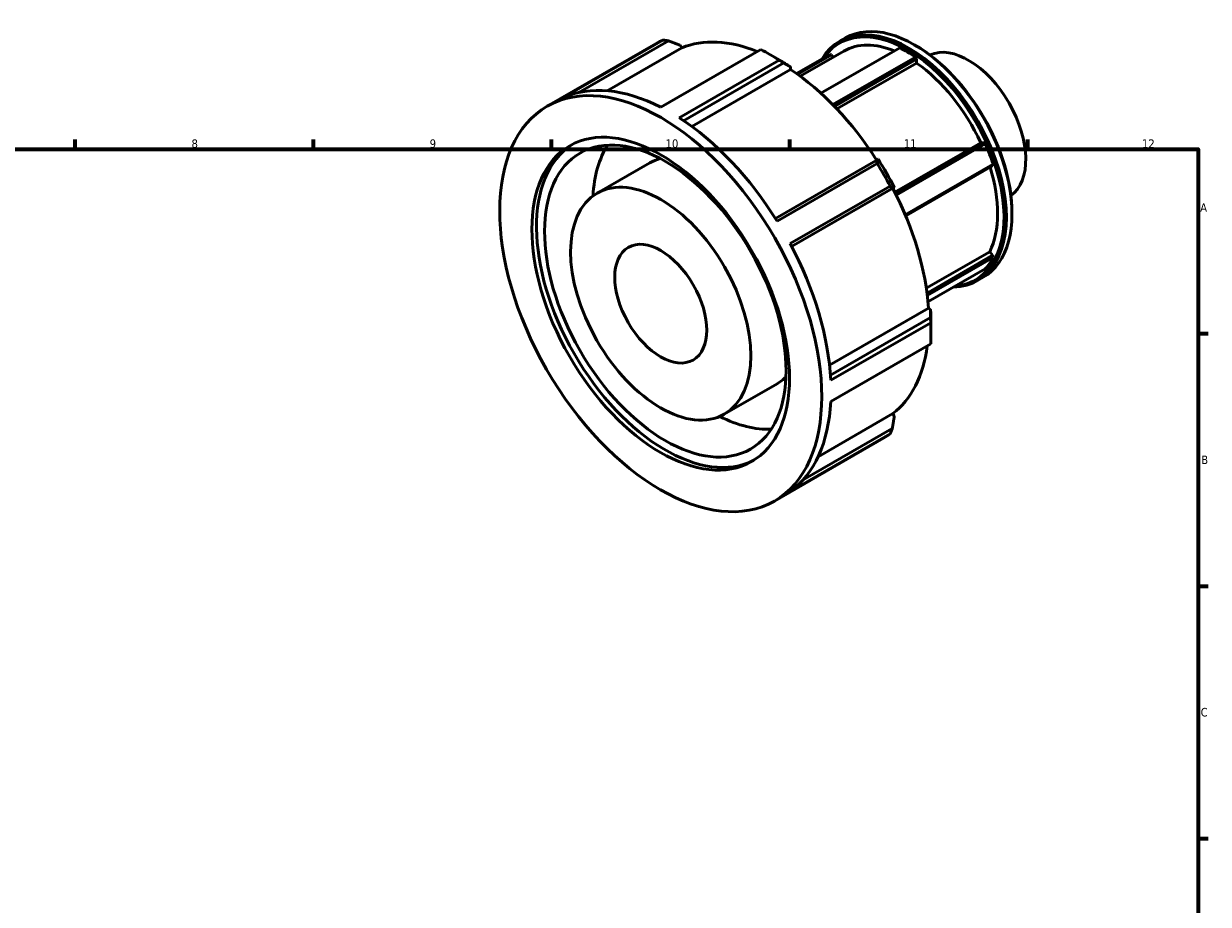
# Model space of a CAD drawing. Header units: millimetres. Extents: x -30 to 904, y -24 to 620.
# Tile 5 of 5: x 475 to 824, y 352 to 611. Entities that reach past the tile are written whole.
import ezdxf

# ---------------------------------------------------------------- set-up
doc = ezdxf.new("R2010")
doc.units = ezdxf.units.MM
doc.layers.add('Border (ISO)', color=7, linetype='Continuous', lineweight=70)
doc.layers.add('Visible (ISO)', color=7, linetype='Continuous', lineweight=50)
doc.styles.add('Note Text (ISO)', font='tahoma.ttf')

# ---------------------------------------------------------------- blocks, each defined once
blk = doc.blocks.new('Borders Default Border')
at = {"layer": 'Border (ISO)'}
for p, q in [((490.58, 574), (490.58, 576.9)), ((560.67, 574), (560.67, 576.9)), ((630.75, 574), (630.75, 576.9)), ((700.83, 574), (700.83, 576.9)), ((770.92, 574), (770.92, 576.9)), ((821, 519.75), (823.9, 519.75)), ((821, 445.5), (823.9, 445.5)), ((821, 371.25), (823.9, 371.25))]:
    blk.add_line(p, q, dxfattribs=at)
at = {"layer": 'Border (ISO)', "flags": 128}
blk.add_lwpolyline([(20, 20), (20, 574), (821, 574), (821, 20), (20, 20)], dxfattribs=at)
at = {"layer": 'Border (ISO)', "color": 232, "true_color": 0xca0064, "char_height": 2.5, "attachment_point": 7, "style": 'Note Text (ISO)'}
for s, insert in [('8', (524.81, 574.34)), ('9', (594.88, 574.35)), ('10', (664.29, 574.35)), ('11', (734.37, 574.4)), ('12', (804.46, 574.4)), ('A', (821.59, 555.62)), ('B', (821.89, 481.38)), ('C', (821.73, 407.08))]:
    blk.add_mtext(s, dxfattribs=dict(at, insert=insert))

msp = doc.modelspace()

# ---------------------------------------------------------------- linework, layer by layer
at = {"layer": 'Visible (ISO)'}
for p, q in [((715.5404, 605.7858), (717.1979, 606.7402)), ((629.4243, 586.6217), (661.5664, 605.1311)), ((663.4694, 606.1092), (634.0426, 589.1634)), ((638.8026, 590.7326), (665.1294, 605.8932)), ((669.0327, 603.8172), (647.1232, 591.2004)), ((662.8693, 586.3686), (692.296, 603.3143)), ((668.5986, 604.5692), (669.0327, 603.8172)), ((710.0086, 590.4576), (733.1644, 603.7922)), ((737.9226, 604.4881), (737.5859, 604.6835)), ((697.7071, 600.1983), (668.2803, 583.2525)), ((697.8785, 600.1765), (695.1848, 601.7398)), ((712.6082, 601.908), (702.8261, 596.2748)), ((703.1643, 596.0328), (713.0954, 601.7517)), ((703.9212, 595.4799), (716.7657, 602.8765)), ((713.0954, 601.7517), (712.6082, 601.908)), ((713.0954, 601.7517), (713.6389, 601.0759)), ((737.7944, 601.126), (713.4699, 587.1184)), ((713.9773, 586.5973), (738.131, 600.5064)), ((738.131, 600.5064), (737.7944, 601.126)), ((738.131, 600.5064), (738.131, 599.357)), ((669.5842, 582.3946), (699.0561, 599.3663)), ((701.0859, 597.472), (671.9781, 580.7099)), ((701.0859, 598.1818), (701.0859, 597.472)), ((738.131, 599.357), (714.6856, 585.8557)), ((731.7535, 561.3527), (757.0024, 575.8926)), ((757.8634, 575.9715), (731.9158, 561.0293)), ((732.1804, 560.4963), (758.3506, 575.5667)), ((757.0024, 575.8926), (757.8634, 575.9715)), ((758.3506, 575.5667), (757.8634, 575.9715)), ((644.1458, 561.0575), (659.7021, 570.0158)), ((726.2223, 570.7121), (696.6003, 553.6539)), ((697.107, 552.847), (726.5338, 569.7928)), ((760.6655, 569.5977), (734.8178, 554.7129)), ((734.9446, 554.4094), (760.515, 569.1344)), ((760.515, 569.1344), (760.6655, 569.5977)), ((730.36, 563.1656), (700.9332, 546.2198)), ((701.3804, 545.3741), (731.0026, 562.4324)), ((731.1591, 562.5141), (701.3838, 545.3677)), ((731.5932, 562.7661), (731.1591, 562.5141)), ((766.2064, 555.3726), (766.2064, 554.9833)), ((741.0043, 533.1216), (759.6541, 543.8613)), ((759.6541, 543.8613), (760.515, 542.7907)), ((760.515, 542.7907), (741.2058, 531.6713)), ((741.2896, 530.9963), (760.6655, 542.1541)), ((760.6655, 542.1541), (760.515, 542.7907)), ((758.3506, 538.8513), (741.4865, 529.14)), ((756.0943, 535.3628), (757.7518, 536.3172)), ((712.519, 510.4706), (741.6357, 527.2378)), ((741.6357, 527.2378), (742.2497, 526.8842)), ((742.2552, 524.5432), (712.7814, 507.5703)), ((712.8736, 506.0148), (742.3004, 522.9606)), ((742.3777, 522.9024), (742.3777, 519.7879)), ((742.3004, 516.7043), (712.8736, 499.7586)), ((681.5732, 496.0638), (697.1296, 505.0221)), ((709.1521, 483.5384), (731.1591, 496.2114)), ((731.1591, 496.2114), (731.5932, 495.4594)), ((731.0026, 491.7976), (704.5981, 476.5923)), ((696.2947, 470.4996), (728.4367, 489.0089)), ((700.9332, 473.3056), (730.36, 490.2513))]:
    msp.add_line(p, q, dxfattribs=at)
for centre, major_axis, start_param, end_param in [((735.8174, 570.5743), (20.277, -35.2115), 5.97639929, 9.73156397), ((737.4748, 571.5287), (-20.277, 35.2115), 3.14159265, 6.28318531), ((735.4794, 570.3796), (-20.0384, 34.7972), 2.8749388, 6.54983916), ((695.0016, 547.07), (-33.4352, 58.0611), 6.22798026, 6.28318531), ((697.7057, 548.6272), (-31.0947, 53.9968), 5.64619937, 6.20832554), ((695.0016, 547.07), (33.4352, -58.0611), 2.30098944, 2.41526696), ((735.4794, 570.3796), (-18.7137, 32.4969), 5.64459009, 6.28318531), ((735.4794, 570.3796), (19.6494, -34.1217), 2.27488606, 2.44137034), ((737.8128, 571.7234), (-20.0384, 34.7972), 3.92892453, 5.49585344), ((753.3692, 580.6817), (-11.9276, 20.7126), 3.19337566, 6.2314023), ((697.7057, 548.6272), (-31.5267, 54.7471), 5.42398178, 5.49585344), ((697.7057, 548.6272), (31.0947, -53.9968), 1.6496169, 2.28133472), ((735.4794, 570.3796), (18.7137, -32.4969), 1.41109807, 2.25796078), ((665.5748, 530.1243), (-33.4352, 58.0611), 5.55685961, 6.22798026), ((665.5748, 530.1243), (33.4352, -58.0611), 1.62986879, 2.30098944), ((664.2171, 529.3425), (26.7481, -46.4489), 3.16687571, 6.25790225), ((678.4159, 537.519), (-25.0764, 43.5458), 0.28589524, 0.73082519), ((735.4794, 570.3796), (19.6494, -34.1217), 1.22768851, 1.39417279), ((678.4159, 537.519), (-18.7137, 32.4969), 6.13421009, 6.28318531), ((695.0016, 547.07), (33.4352, -58.0611), 1.51559128, 1.62986879), ((697.7057, 548.6272), (-31.5267, 54.7471), 4.63858362, 4.79006176), ((735.4794, 570.3796), (18.7137, -32.4969), 0.36390052, 1.20044936), ((697.7057, 548.6272), (31.0947, -53.9968), 0.86412535, 1.49593656), ((665.5748, 530.1243), (33.4352, -58.0611), 0.84447063, 1.51559128), ((735.4794, 570.3796), (19.6494, -34.1217), 0.18049096, 0.34697524), ((697.7057, 548.6272), (-31.5267, 54.7471), 3.92892453, 4.0046636), ((695.0016, 547.07), (33.4352, -58.0611), 0.73019311, 0.84447063), ((697.7057, 548.6272), (31.0947, -53.9968), 0.07872719, 0.64162491), ((678.4159, 537.519), (18.7137, -32.4969), 0, 0.14897521), ((665.5748, 530.1243), (33.4352, -58.0611), 0.05907247, 0.73019311), ((678.4159, 537.519), (25.0764, -43.5458), 5.55236011, 5.99729007), ((695.0016, 547.07), (33.4352, -58.0611), 0, 0.05907247)]:
    msp.add_ellipse(centre, major_axis=major_axis, ratio=0.57809312, start_param=start_param, end_param=end_param, dxfattribs=at)
for centre, major_axis in [((662.8595, 528.5606), (33.4352, -58.0611)), ((662.8595, 528.5606), (26.7481, -46.4489)), ((664.2171, 529.3425), (25.0764, -43.5458)), ((662.8595, 528.5606), (18.7137, -32.4969)), ((662.8595, 528.5606), (9.5421, -16.5701))]:
    msp.add_ellipse(centre, major_axis=major_axis, ratio=0.57809312, dxfattribs=at)
for points, weights in [([(665.1294, 605.8932), (664.3081, 606.002), (663.4694, 606.1092)], [1.0003533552, 1.00023163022, 1]), ([(665.1294, 605.8932), (666.9026, 605.2165), (668.5986, 604.5692)], [1.00553733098, 1.0030137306, 1]), ([(699.0561, 599.3663), (698.3892, 599.7809), (697.7071, 600.1983)], [1.0003533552, 1.00023163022, 1]), ([(699.0561, 599.3663), (700.0937, 598.761), (701.0859, 598.1818)], [1.00553733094, 1.00301373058, 1]), ([(726.8129, 571.0458), (726.5243, 570.8827), (726.2223, 570.7121)], [1, 1.00301373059, 1.00553733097]), ([(726.5338, 569.7928), (726.3797, 570.2573), (726.2223, 570.7121)], [1, 1.00023163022, 1.0003533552]), ([(731.0026, 562.4324), (730.6864, 562.7979), (730.36, 563.1656)], [1.0003533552, 1.00023163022, 1]), ([(731.0026, 562.4324), (731.3046, 562.603), (731.5932, 562.7661)], [1.00553733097, 1.00301373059, 1]), ([(742.2497, 526.8842), (742.2525, 525.7398), (742.2552, 524.5432)], [1, 1.00301373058, 1.00553733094]), ([(742.3004, 522.9606), (742.2804, 523.7591), (742.2552, 524.5432)], [1, 1.00023163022, 1.0003533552]), ([(731.5932, 495.4594), (731.3046, 493.6693), (731.0026, 491.7976)], [1, 1.00301373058, 1.00553733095]), ([(730.36, 490.2513), (730.6864, 491.0316), (731.0026, 491.7976)], [1, 1.00023163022, 1.0003533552])]:
    msp.add_rational_spline(points, weights, degree=2, dxfattribs=at)

# ---------------------------------------------------------------- block references
msp.add_blockref('Borders Default Border', (0, 0))

doc.saveas('drawing.dxf')
